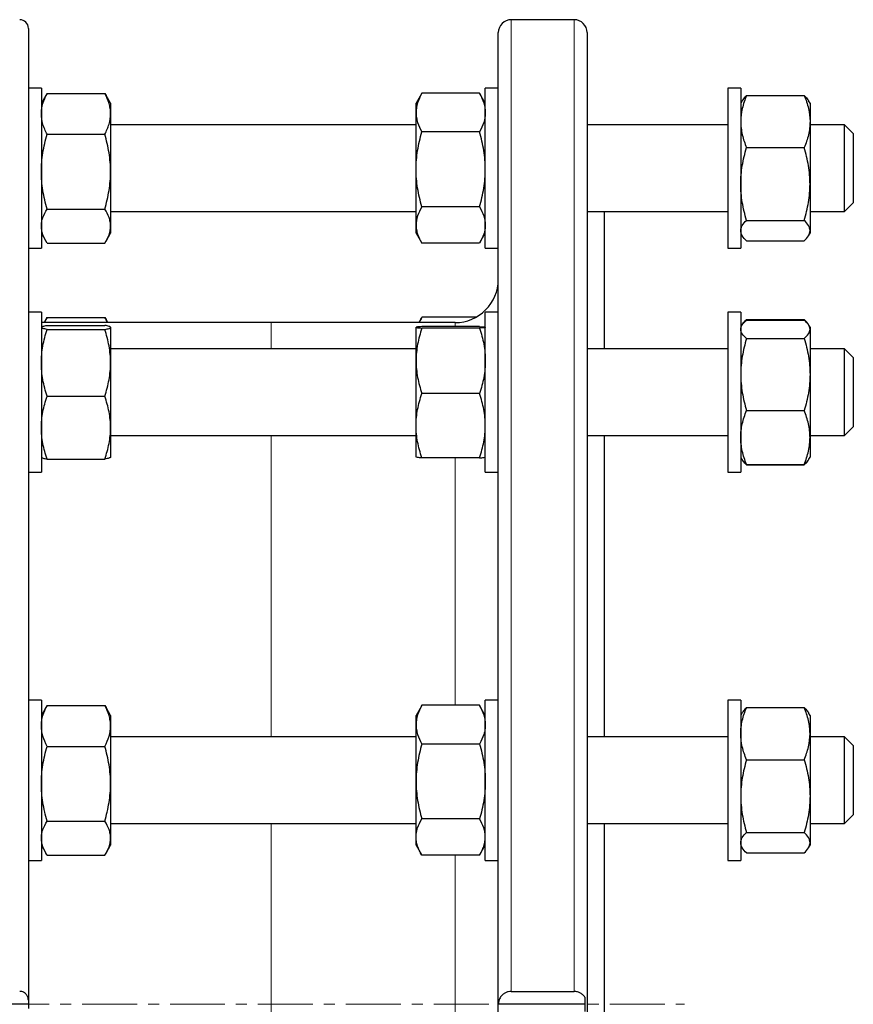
# Model space of a CAD drawing. Header units: millimetres. Extents: x 158 to 1100, y 38 to 944.
# Tile 9 of 9: x 907 to 1100, y 701 to 928. Entities that reach past the tile are written whole.
import ezdxf

# ---------------------------------------------------------------- set-up
doc = ezdxf.new("R2010")
doc.units = ezdxf.units.MM
doc.linetypes.add('CENTERX2', pattern=[20.32, 12.7, -2.54, 2.54, -2.54])
doc.layers.add('FORMAT', color=7, linetype='Continuous')

msp = doc.modelspace()

# ---------------------------------------------------------------- linework, layer by layer
at = {"color": 7, "linetype": 'Continuous', "lineweight": 25}
for p, q in [((909.2, 926.08), (909.2, 701.57)), ((1035.26, 928.08), (1020.76, 928.08)), ((1017.76, 700.58), (1017.76, 925.08)), ((1038.26, 925.08), (1038.26, 700.58)), ((912.2, 912.26), (909.2, 912.26)), ((912.2, 912.26), (912.2, 875.26)), ((913.25, 910.58), (912.2, 908.76)), ((913.54, 911.06), (913.25, 910.58)), ((913.54, 911.06), (926.86, 911.06)), ((926.86, 911.06), (927.14, 910.58)), ((928.2, 908.76), (927.15, 910.58)), ((1000, 910.91), (998.76, 908.76)), ((1000.01, 910.9), (1000.1, 911.08)), ((1013.42, 911.08), (1000.1, 911.08)), ((1013.52, 910.9), (1013.42, 911.08)), ((1014.76, 908.76), (1013.52, 910.91)), ((1017.76, 912.26), (1014.76, 912.26)), ((1014.76, 875.26), (1014.76, 912.26)), ((1073.76, 912.26), (1070.76, 912.26)), ((1070.76, 912.26), (1070.76, 875.26)), ((1073.76, 912.26), (1073.76, 875.26)), ((1075.1, 910.56), (1088.42, 910.56)), ((928.2, 908.76), (928.2, 906.33)), ((998.76, 906.61), (998.76, 908.76)), ((1074.11, 909.36), (1073.76, 908.76)), ((1089.76, 908.76), (1089.42, 909.36)), ((1089.76, 908.76), (1089.76, 904.54)), ((928.2, 906.33), (928.2, 892.95)), ((998.76, 893.49), (998.76, 906.61)), ((998.76, 903.76), (928.2, 903.76)), ((1070.76, 903.76), (1038.26, 903.76)), ((1089.76, 904.54), (1089.76, 890.11)), ((1097.76, 903.76), (1089.76, 903.76)), ((1099.76, 901.76), (1097.76, 903.76)), ((1097.76, 889.05), (1097.76, 903.76)), ((913.54, 901.6), (926.86, 901.6)), ((1013.42, 902.14), (1000.1, 902.14)), ((1099.76, 901.76), (1099.76, 889.99)), ((1075.1, 898.51), (1088.42, 898.51)), ((928.2, 892.95), (928.2, 880.38)), ((998.76, 880.64), (998.76, 893.49)), ((1089.76, 890.11), (1089.76, 879.34)), ((1099.76, 889.99), (1099.76, 885.76)), ((1097.76, 883.76), (1097.76, 889.05)), ((1097.76, 883.76), (1099.76, 885.76)), ((913.54, 884.3), (926.86, 884.3)), ((928.2, 883.76), (998.76, 883.76)), ((1013.42, 884.83), (1000.1, 884.83)), ((1038.26, 883.76), (1070.76, 883.76)), ((1042.26, 852), (1042.26, 883.76)), ((1089.76, 883.76), (1097.76, 883.76)), ((998.76, 878.76), (998.76, 880.64)), ((1075.1, 881.71), (1088.42, 881.71)), ((912.2, 878.76), (913.25, 876.94)), ((927.15, 876.94), (928.2, 878.76)), ((928.2, 880.38), (928.2, 878.76)), ((998.76, 878.76), (1000, 876.62)), ((1013.52, 876.62), (1014.76, 878.76)), ((1073.76, 878.76), (1074.11, 878.16)), ((1089.42, 878.16), (1089.76, 878.76)), ((1089.76, 879.34), (1089.76, 878.76)), ((913.54, 876.47), (926.86, 876.47)), ((1013.42, 876.44), (1000.1, 876.44)), ((1075.1, 876.96), (1088.42, 876.96)), ((909.2, 875.26), (912.2, 875.26)), ((1014.76, 875.26), (1017.76, 875.26)), ((1070.76, 875.26), (1073.76, 875.26)), ((912.2, 860.5), (909.2, 860.5)), ((912.2, 860.5), (912.2, 823.5)), ((1017.76, 860.5), (1014.76, 860.5)), ((1014.76, 823.5), (1014.76, 860.5)), ((1073.76, 860.5), (1070.76, 860.5)), ((1070.76, 860.5), (1070.76, 858.59)), ((1073.76, 860.5), (1073.76, 858.59)), ((965.26, 858.08), (912.2, 858.08)), ((913.25, 858.82), (912.82, 858.08)), ((913.54, 859.29), (913.25, 858.82)), ((913.54, 859.29), (926.86, 859.29)), ((926.86, 859.29), (927.15, 858.82)), ((927.58, 858.08), (927.15, 858.82)), ((1007.76, 858.08), (965.26, 858.08)), ((1000, 859.14), (999.38, 858.08)), ((1000.01, 859.14), (1000.1, 859.32)), ((1012.58, 859.32), (1000.1, 859.32)), ((1070.76, 858.59), (1070.76, 823.5)), ((1073.76, 858.59), (1073.76, 823.5)), ((1075.02, 858.58), (1075.1, 858.8)), ((1075.1, 858.8), (1088.42, 858.8)), ((1075.1, 858.65), (1088.42, 858.65)), ((1088.51, 858.58), (1088.42, 858.8)), ((912.21, 857.02), (912.2, 857)), ((913.54, 857.45), (926.86, 857.45)), ((913.54, 856.51), (926.86, 856.51)), ((928.2, 857), (928.19, 857.02)), ((928.2, 857), (928.2, 856.98)), ((928.2, 856.98), (928.2, 848.78)), ((998.76, 849.26), (998.76, 857)), ((1013.42, 857.16), (1000.1, 857.16)), ((1013.42, 856.84), (1000.1, 856.84)), ((1074.03, 857.47), (1073.76, 857)), ((1089.76, 857), (1089.49, 857.47)), ((1089.76, 857), (1089.76, 856.55)), ((1089.76, 856.55), (1089.76, 846.11)), ((1075.1, 854.44), (1088.42, 854.44)), ((998.76, 852), (928.2, 852)), ((1070.76, 852), (1038.26, 852)), ((1097.76, 852), (1089.76, 852)), ((1099.76, 850), (1097.76, 852)), ((1097.76, 833.51), (1097.76, 852)), ((928.2, 848.78), (928.2, 833.8)), ((998.76, 834.26), (998.76, 849.26)), ((1099.76, 850), (1099.76, 835.2)), ((1089.76, 846.11), (1089.76, 831.56)), ((913.54, 841.06), (926.86, 841.06)), ((1013.42, 841.68), (1000.1, 841.68)), ((1075.1, 837.78), (1088.42, 837.78)), ((1099.76, 835.2), (1099.76, 834)), ((928.2, 833.8), (928.2, 827)), ((998.76, 827), (998.76, 834.26)), ((1097.76, 832), (1099.76, 834)), ((1097.76, 832), (1097.76, 833.51)), ((928.2, 832), (998.76, 832)), ((1038.26, 832), (1070.76, 832)), ((1042.26, 762.34), (1042.26, 832)), ((1089.76, 832), (1097.76, 832)), ((1089.76, 831.56), (1089.76, 827)), ((912.2, 827), (912.21, 826.97)), ((913.54, 826.55), (926.86, 826.55)), ((928.19, 826.97), (928.2, 827)), ((1013.42, 826.84), (1000.1, 826.84)), ((1073.76, 827), (1074.03, 826.53)), ((1074.03, 826.53), (1074.11, 826.4)), ((1089.41, 826.4), (1089.49, 826.53)), ((1089.49, 826.53), (1089.76, 827)), ((1075.1, 825.34), (1088.42, 825.34)), ((1075.1, 825.2), (1088.42, 825.2)), ((909.2, 823.5), (912.2, 823.5)), ((1014.76, 823.5), (1017.76, 823.5)), ((1070.76, 823.5), (1073.76, 823.5)), ((912.2, 770.84), (909.2, 770.84)), ((912.2, 770.84), (912.2, 733.84)), ((913.25, 769.16), (912.2, 767.34)), ((913.54, 769.64), (913.25, 769.16)), ((913.54, 769.64), (926.86, 769.64)), ((926.86, 769.64), (927.14, 769.16)), ((928.2, 767.34), (927.15, 769.16)), ((1000, 769.48), (998.76, 767.34)), ((1000, 769.48), (1000.1, 769.66)), ((1013.42, 769.66), (1000.1, 769.66)), ((1013.52, 769.48), (1013.42, 769.66)), ((1014.76, 767.34), (1013.52, 769.48)), ((1017.76, 770.84), (1014.76, 770.84)), ((1014.76, 769.64), (1014.76, 770.84)), ((1014.76, 733.84), (1014.76, 769.64)), ((1073.76, 770.84), (1070.76, 770.84)), ((1070.76, 770.84), (1070.76, 762.61)), ((1073.76, 770.84), (1073.76, 762.61)), ((1075.1, 769.14), (1088.42, 769.14)), ((928.2, 767.34), (928.2, 764.91)), ((998.76, 765.19), (998.76, 767.34)), ((1074.11, 767.94), (1073.76, 767.34)), ((1089.76, 767.34), (1089.42, 767.94)), ((1089.76, 767.34), (1089.76, 763.12)), ((928.2, 764.91), (928.2, 751.53)), ((998.76, 752.06), (998.76, 765.19)), ((998.76, 762.34), (928.2, 762.34)), ((1070.76, 762.34), (1038.26, 762.34)), ((1070.76, 762.61), (1070.76, 733.84)), ((1073.76, 762.61), (1073.76, 733.84)), ((1089.76, 763.12), (1089.76, 748.69)), ((1097.76, 762.34), (1089.76, 762.34)), ((1099.76, 760.34), (1097.76, 762.34)), ((1097.76, 742.34), (1097.76, 762.34)), ((913.54, 760.17), (926.86, 760.17)), ((1013.42, 760.72), (1000.1, 760.72)), ((1099.76, 760.34), (1099.76, 744.34)), ((1075.1, 757.09), (1088.42, 757.09)), ((928.2, 751.53), (928.2, 738.96)), ((998.76, 739.21), (998.76, 752.06)), ((1089.76, 748.69), (1089.76, 737.92)), ((1097.76, 742.34), (1099.76, 744.34)), ((1099.76, 744.34), (1099.76, 744.34)), ((913.54, 742.88), (926.86, 742.88)), ((928.2, 742.34), (998.76, 742.34)), ((1013.42, 743.41), (1000.1, 743.41)), ((1038.26, 742.34), (1070.76, 742.34)), ((1042.26, 700.58), (1042.26, 742.34)), ((1089.76, 742.34), (1097.76, 742.34)), ((1075.1, 740.29), (1088.42, 740.29)), ((912.2, 737.34), (913.25, 735.52)), ((927.15, 735.52), (928.2, 737.34)), ((928.2, 738.96), (928.2, 737.34)), ((998.76, 737.34), (998.76, 739.21)), ((998.76, 737.34), (1000, 735.2)), ((1013.52, 735.2), (1014.76, 737.34)), ((1073.76, 737.34), (1074.11, 736.74)), ((1089.42, 736.74), (1089.76, 737.34)), ((1089.76, 737.92), (1089.76, 737.34)), ((913.54, 735.05), (926.86, 735.05)), ((1013.42, 735.02), (1000.1, 735.02)), ((1075.1, 735.54), (1088.42, 735.54)), ((909.2, 733.84), (912.2, 733.84)), ((1014.76, 733.84), (1017.76, 733.84)), ((1070.76, 733.84), (1073.76, 733.84)), ((1020.76, 703.56), (1035.26, 703.56)), ((909.2, 701.57), (909.2, 700.58)), ((1037.76, 702.23), (1037.76, 698.92)), ((909.2, 700.58), (895.2, 700.58)), ((909.2, 700.58), (909.2, 699.58)), ((1017.76, 476.08), (1017.76, 700.58)), ((1037.76, 700.58), (1017.76, 700.58)), ((1038.26, 700.58), (1038.26, 476.08)), ((1042.26, 658.81), (1042.26, 700.58))]:
    msp.add_line(p, q, dxfattribs=at)
at = {"color": 8, "linetype": 'Continuous', "lineweight": 18}
for p, q in [((1020.76, 928.08), (1020.76, 703.56)), ((1035.26, 703.56), (1035.26, 928.08)), ((965.26, 858.08), (965.26, 852)), ((1007.76, 857.16), (1007.76, 858.08)), ((965.26, 832), (965.26, 762.34)), ((1007.76, 769.66), (1007.76, 826.84)), ((965.26, 742.34), (965.26, 658.81)), ((1007.76, 663.97), (1007.76, 735.02))]:
    msp.add_line(p, q, dxfattribs=at)
at = {"color": 7, "linetype": 'Continuous', "lineweight": 25}
for centre, radius, start, end in [((907.2, 926.08), 2, 360, 90), ((1020.76, 925.08), 3, 90, 180), ((1035.26, 925.08), 3, 0, 90), ((1007.76, 868.08), 10, 270, 0)]:
    msp.add_arc(centre, radius, start, end, dxfattribs=at)
for points, knots in [([(912.2, 906.33), (912.2, 906.73), (912.23, 907.13), (912.35, 907.93), (912.45, 908.33), (912.8, 909.52), (913.14, 910.29), (913.54, 911.06)], [0, 0, 0, 0, 0.25, 0.25, 0.5, 0.5, 1, 1, 1, 1]), ([(928.2, 906.33), (928.2, 906.73), (928.17, 907.13), (928.04, 907.93), (927.95, 908.33), (927.6, 909.52), (927.26, 910.29), (926.86, 911.06)], [0, 0, 0, 0, 0.25, 0.25, 0.5, 0.5, 1, 1, 1, 1]), ([(1000.1, 911.08), (999.69, 910.35), (999.36, 909.61), (998.89, 908.12), (998.76, 907.37), (998.76, 906.61)], [0, 0, 0, 0, 0.5, 0.5, 1, 1, 1, 1]), ([(1013.42, 911.08), (1013.83, 910.35), (1014.17, 909.61), (1014.63, 908.12), (1014.76, 907.37), (1014.76, 906.61)], [0, 0, 0, 0, 0.5, 0.5, 1, 1, 1, 1]), ([(1075.1, 910.56), (1074.9, 910.07), (1074.71, 909.58), (1074.38, 908.58), (1074.24, 908.08), (1073.89, 906.57), (1073.76, 905.55), (1073.76, 904.54)], [0, 0, 0, 0, 0.25, 0.25, 0.5, 0.5, 1, 1, 1, 1]), ([(1075.1, 910.56), (1074.97, 910.43), (1074.71, 910.18), (1074.39, 909.79), (1074.19, 909.52), (1074.12, 909.37), (1074.11, 909.36)], [0, 0, 0, 0, 0.322847, 0.645786, 0.968557, 1, 1, 1, 1]), ([(1088.42, 910.56), (1088.63, 910.07), (1088.81, 909.58), (1089.14, 908.58), (1089.29, 908.08), (1089.64, 906.57), (1089.76, 905.55), (1089.76, 904.54)], [0, 0, 0, 0, 0.25, 0.25, 0.5, 0.5, 1, 1, 1, 1]), ([(1088.42, 910.56), (1088.55, 910.43), (1088.81, 910.18), (1089.13, 909.79), (1089.34, 909.52), (1089.41, 909.37), (1089.41, 909.36)], [0, 0, 0, 0, 0.322847, 0.645786, 0.968557, 1, 1, 1, 1]), ([(913.54, 901.6), (913.34, 901.98), (913.15, 902.37), (912.82, 903.15), (912.68, 903.55), (912.33, 904.73), (912.2, 905.53), (912.2, 906.33)], [0, 0, 0, 0, 0.25, 0.25, 0.5, 0.5, 1, 1, 1, 1]), ([(926.86, 901.6), (927.06, 901.98), (927.25, 902.37), (927.58, 903.15), (927.72, 903.55), (928.07, 904.73), (928.2, 905.53), (928.2, 906.33)], [0, 0, 0, 0, 0.25, 0.25, 0.5, 0.5, 1, 1, 1, 1]), ([(998.76, 906.61), (998.76, 906.23), (998.79, 905.85), (998.92, 905.1), (999.01, 904.72), (999.36, 903.61), (999.69, 902.87), (1000.1, 902.14)], [0, 0, 0, 0, 0.25, 0.25, 0.5, 0.5, 1, 1, 1, 1]), ([(1014.76, 906.61), (1014.76, 906.23), (1014.73, 905.85), (1014.61, 905.1), (1014.52, 904.72), (1014.17, 903.61), (1013.83, 902.87), (1013.42, 902.14)], [0, 0, 0, 0, 0.25, 0.25, 0.5, 0.5, 1, 1, 1, 1]), ([(1073.76, 904.54), (1073.76, 904.03), (1073.79, 903.52), (1073.92, 902.49), (1074.01, 901.98), (1074.36, 900.47), (1074.7, 899.49), (1075.1, 898.51)], [0, 0, 0, 0, 0.25, 0.25, 0.5, 0.5, 1, 1, 1, 1]), ([(1089.76, 904.54), (1089.76, 904.03), (1089.73, 903.52), (1089.61, 902.49), (1089.52, 901.98), (1089.16, 900.47), (1088.83, 899.49), (1088.42, 898.51)], [0, 0, 0, 0, 0.25, 0.25, 0.5, 0.5, 1, 1, 1, 1]), ([(912.2, 892.95), (912.2, 893.68), (912.23, 894.42), (912.35, 895.88), (912.44, 896.6), (912.79, 898.76), (913.13, 900.19), (913.54, 901.6)], [0, 0, 0, 0, 0.25, 0.25, 0.5, 0.5, 1, 1, 1, 1]), ([(928.2, 892.95), (928.2, 893.68), (928.17, 894.42), (928.05, 895.88), (927.95, 896.6), (927.6, 898.76), (927.27, 900.19), (926.86, 901.6)], [0, 0, 0, 0, 0.25, 0.25, 0.5, 0.5, 1, 1, 1, 1]), ([(998.76, 893.49), (998.76, 894.22), (998.79, 894.95), (998.92, 896.43), (999.01, 897.16), (999.36, 899.33), (999.7, 900.74), (1000.1, 902.14)], [0, 0, 0, 0, 0.25, 0.25, 0.5, 0.5, 1, 1, 1, 1]), ([(1014.76, 893.49), (1014.76, 894.22), (1014.73, 894.95), (1014.61, 896.43), (1014.52, 897.16), (1014.16, 899.33), (1013.83, 900.74), (1013.42, 902.14)], [0, 0, 0, 0, 0.25, 0.25, 0.5, 0.5, 1, 1, 1, 1]), ([(1073.76, 890.11), (1073.76, 890.82), (1073.79, 891.54), (1073.92, 892.96), (1074.01, 893.66), (1074.36, 895.76), (1074.69, 897.14), (1075.1, 898.51)], [0, 0, 0, 0, 0.25, 0.25, 0.5, 0.5, 1, 1, 1, 1]), ([(1089.76, 890.11), (1089.76, 890.82), (1089.73, 891.54), (1089.61, 892.96), (1089.52, 893.66), (1089.17, 895.76), (1088.83, 897.14), (1088.42, 898.51)], [0, 0, 0, 0, 0.25, 0.25, 0.5, 0.5, 1, 1, 1, 1]), ([(913.54, 884.3), (913.13, 885.72), (912.79, 887.14), (912.33, 890.02), (912.2, 891.48), (912.2, 892.95)], [0, 0, 0, 0, 0.5, 0.5, 1, 1, 1, 1]), ([(926.86, 884.3), (927.27, 885.72), (927.61, 887.14), (928.07, 890.02), (928.2, 891.48), (928.2, 892.95)], [0, 0, 0, 0, 0.5, 0.5, 1, 1, 1, 1]), ([(1000.1, 884.83), (999.9, 885.53), (999.71, 886.24), (999.38, 887.68), (999.24, 888.4), (998.89, 890.57), (998.76, 892.02), (998.76, 893.49)], [0, 0, 0, 0, 0.25, 0.25, 0.5, 0.5, 1, 1, 1, 1]), ([(1013.42, 884.83), (1013.63, 885.53), (1013.81, 886.24), (1014.14, 887.68), (1014.29, 888.4), (1014.64, 890.57), (1014.76, 892.02), (1014.76, 893.49)], [0, 0, 0, 0, 0.25, 0.25, 0.5, 0.5, 1, 1, 1, 1]), ([(1075.1, 881.71), (1074.69, 883.09), (1074.36, 884.47), (1073.89, 887.27), (1073.76, 888.68), (1073.76, 890.11)], [0, 0, 0, 0, 0.5, 0.5, 1, 1, 1, 1]), ([(1088.42, 881.71), (1088.83, 883.09), (1089.17, 884.47), (1089.63, 887.27), (1089.76, 888.68), (1089.76, 890.11)], [0, 0, 0, 0, 0.5, 0.5, 1, 1, 1, 1]), ([(912.2, 880.38), (912.2, 880.72), (912.23, 881.05), (912.35, 881.71), (912.44, 882.04), (912.79, 883.02), (913.13, 883.66), (913.54, 884.3)], [0, 0, 0, 0, 0.25, 0.25, 0.5, 0.5, 1, 1, 1, 1]), ([(928.2, 880.38), (928.2, 880.72), (928.17, 881.05), (928.05, 881.71), (927.95, 882.04), (927.6, 883.02), (927.27, 883.66), (926.86, 884.3)], [0, 0, 0, 0, 0.25, 0.25, 0.5, 0.5, 1, 1, 1, 1]), ([(1000.1, 884.83), (999.69, 884.14), (999.36, 883.45), (998.89, 882.05), (998.76, 881.35), (998.76, 880.64)], [0, 0, 0, 0, 0.5, 0.5, 1, 1, 1, 1]), ([(1013.42, 884.83), (1013.83, 884.14), (1014.17, 883.45), (1014.63, 882.05), (1014.76, 881.35), (1014.76, 880.64)], [0, 0, 0, 0, 0.5, 0.5, 1, 1, 1, 1]), ([(998.76, 880.64), (998.76, 880.28), (998.79, 879.92), (998.92, 879.22), (999.01, 878.86), (999.36, 877.82), (999.69, 877.13), (1000.1, 876.44)], [0, 0, 0, 0, 0.25, 0.25, 0.5, 0.5, 1, 1, 1, 1]), ([(1014.76, 880.64), (1014.76, 880.28), (1014.73, 879.92), (1014.61, 879.22), (1014.52, 878.86), (1014.17, 877.82), (1013.83, 877.13), (1013.42, 876.44)], [0, 0, 0, 0, 0.25, 0.25, 0.5, 0.5, 1, 1, 1, 1]), ([(1073.76, 879.34), (1073.76, 879.54), (1073.79, 879.74), (1073.92, 880.14), (1074.01, 880.34), (1074.36, 880.93), (1074.69, 881.32), (1075.1, 881.71)], [0, 0, 0, 0, 0.25, 0.25, 0.5, 0.5, 1, 1, 1, 1]), ([(1089.76, 879.34), (1089.76, 879.54), (1089.73, 879.74), (1089.61, 880.14), (1089.52, 880.34), (1089.17, 880.93), (1088.83, 881.32), (1088.42, 881.71)], [0, 0, 0, 0, 0.25, 0.25, 0.5, 0.5, 1, 1, 1, 1]), ([(913.54, 876.47), (913.13, 877.11), (912.79, 877.75), (912.33, 879.06), (912.2, 879.72), (912.2, 880.38)], [0, 0, 0, 0, 0.5, 0.5, 1, 1, 1, 1]), ([(926.86, 876.47), (927.27, 877.11), (927.61, 877.75), (928.07, 879.06), (928.2, 879.72), (928.2, 880.38)], [0, 0, 0, 0, 0.5, 0.5, 1, 1, 1, 1]), ([(1075.1, 876.96), (1074.69, 877.35), (1074.36, 877.74), (1073.89, 878.53), (1073.76, 878.93), (1073.76, 879.34)], [0, 0, 0, 0, 0.5, 0.5, 1, 1, 1, 1]), ([(1088.42, 876.96), (1088.83, 877.35), (1089.17, 877.74), (1089.63, 878.53), (1089.76, 878.93), (1089.76, 879.34)], [0, 0, 0, 0, 0.5, 0.5, 1, 1, 1, 1]), ([(912.97, 858.08), (912.98, 858.12), (913.14, 858.53), (913.35, 858.93), (913.54, 859.29)], [0, 0, 0, 0, 0.102913, 1, 1, 1, 1]), ([(927.43, 858.08), (927.41, 858.12), (927.26, 858.53), (927.05, 858.93), (926.86, 859.29)], [0, 0, 0, 0, 0.102913, 1, 1, 1, 1]), ([(999.49, 858.08), (999.56, 858.22), (999.73, 858.64), (999.95, 859.05), (1000.1, 859.32)], [0, 0, 0, 0, 0.347709, 1, 1, 1, 1]), ([(1073.76, 856.55), (1073.76, 856.73), (1073.79, 856.91), (1073.92, 857.26), (1074.01, 857.44), (1074.36, 857.96), (1074.69, 858.31), (1075.1, 858.65)], [0, 0, 0, 0, 0.25, 0.25, 0.5, 0.5, 1, 1, 1, 1]), ([(1074.11, 857.6), (1074.18, 857.71), (1074.34, 857.97), (1074.67, 858.37), (1074.96, 858.66), (1075.1, 858.8)], [0, 0, 0, 0, 0.281115, 0.640541, 1, 1, 1, 1]), ([(1089.41, 857.6), (1089.34, 857.71), (1089.19, 857.97), (1088.85, 858.37), (1088.57, 858.66), (1088.42, 858.8)], [0, 0, 0, 0, 0.281115, 0.640541, 1, 1, 1, 1]), ([(1089.76, 856.55), (1089.76, 856.73), (1089.73, 856.91), (1089.61, 857.26), (1089.52, 857.44), (1089.17, 857.96), (1088.83, 858.31), (1088.42, 858.65)], [0, 0, 0, 0, 0.25, 0.25, 0.5, 0.5, 1, 1, 1, 1]), ([(913.54, 856.51), (913.13, 856.58), (912.79, 856.66), (912.33, 856.82), (912.2, 856.9), (912.2, 856.98)], [0, 0, 0, 0, 0.5, 0.5, 1, 1, 1, 1]), ([(912.2, 848.78), (912.2, 849.44), (912.23, 850.09), (912.35, 851.41), (912.45, 852.06), (912.8, 853.99), (913.14, 855.26), (913.54, 856.51)], [0, 0, 0, 0, 0.25, 0.25, 0.5, 0.5, 1, 1, 1, 1]), ([(912.22, 857.02), (912.23, 857.04), (912.27, 857.09), (912.4, 857.16), (912.63, 857.24), (912.99, 857.34), (913.36, 857.41), (913.54, 857.45)], [0, 0, 0, 0, 0.144324, 0.313679, 0.482946, 0.741448, 1, 1, 1, 1]), ([(928.2, 856.98), (928.2, 857.02), (928.17, 857.06), (928.05, 857.14), (927.95, 857.17), (927.6, 857.29), (927.27, 857.37), (926.86, 857.45)], [0, 0, 0, 0, 0.25, 0.25, 0.5, 0.5, 1, 1, 1, 1]), ([(926.86, 856.51), (927.27, 856.58), (927.61, 856.66), (928.07, 856.82), (928.2, 856.9), (928.2, 856.98)], [0, 0, 0, 0, 0.5, 0.5, 1, 1, 1, 1]), ([(928.2, 848.78), (928.2, 849.44), (928.17, 850.09), (928.04, 851.41), (927.95, 852.06), (927.6, 853.99), (927.26, 855.26), (926.86, 856.51)], [0, 0, 0, 0, 0.25, 0.25, 0.5, 0.5, 1, 1, 1, 1]), ([(1000.1, 857.16), (999.69, 857.13), (999.36, 857.1), (998.89, 857.05), (998.76, 857.02), (998.76, 857)], [0, 0, 0, 0, 0.5, 0.5, 1, 1, 1, 1]), ([(998.76, 857), (998.76, 856.98), (998.79, 856.97), (998.92, 856.94), (999.01, 856.93), (999.36, 856.89), (999.69, 856.86), (1000.1, 856.84)], [0, 0, 0, 0, 0.25, 0.25, 0.5, 0.5, 1, 1, 1, 1]), ([(1000.1, 856.84), (999.69, 855.6), (999.36, 854.35), (998.89, 851.82), (998.76, 850.55), (998.76, 849.26)], [0, 0, 0, 0, 0.5, 0.5, 1, 1, 1, 1]), ([(1013.42, 857.16), (1013.83, 857.13), (1014.17, 857.1), (1014.63, 857.05), (1014.76, 857.02), (1014.76, 857)], [0, 0, 0, 0, 0.5, 0.5, 1, 1, 1, 1]), ([(1014.76, 857), (1014.76, 856.98), (1014.73, 856.97), (1014.61, 856.94), (1014.52, 856.93), (1014.17, 856.89), (1013.83, 856.86), (1013.42, 856.84)], [0, 0, 0, 0, 0.25, 0.25, 0.5, 0.5, 1, 1, 1, 1]), ([(1013.42, 856.84), (1013.83, 855.6), (1014.17, 854.35), (1014.63, 851.82), (1014.76, 850.55), (1014.76, 849.26)], [0, 0, 0, 0, 0.5, 0.5, 1, 1, 1, 1]), ([(1075.1, 854.44), (1074.69, 854.78), (1074.36, 855.13), (1073.89, 855.83), (1073.76, 856.19), (1073.76, 856.55)], [0, 0, 0, 0, 0.5, 0.5, 1, 1, 1, 1]), ([(1088.42, 854.44), (1088.83, 854.78), (1089.17, 855.13), (1089.63, 855.83), (1089.76, 856.19), (1089.76, 856.55)], [0, 0, 0, 0, 0.5, 0.5, 1, 1, 1, 1]), ([(1075.1, 854.44), (1074.9, 853.76), (1074.71, 853.08), (1074.38, 851.7), (1074.24, 851), (1073.89, 848.92), (1073.76, 847.52), (1073.76, 846.11)], [0, 0, 0, 0, 0.25, 0.25, 0.5, 0.5, 1, 1, 1, 1]), ([(1088.42, 854.44), (1088.63, 853.76), (1088.81, 853.08), (1089.14, 851.7), (1089.29, 851), (1089.64, 848.92), (1089.76, 847.52), (1089.76, 846.11)], [0, 0, 0, 0, 0.25, 0.25, 0.5, 0.5, 1, 1, 1, 1]), ([(913.54, 841.06), (913.34, 841.69), (913.15, 842.32), (912.82, 843.6), (912.68, 844.25), (912.33, 846.18), (912.2, 847.48), (912.2, 848.78)], [0, 0, 0, 0, 0.25, 0.25, 0.5, 0.5, 1, 1, 1, 1]), ([(926.86, 841.06), (927.06, 841.69), (927.25, 842.32), (927.58, 843.6), (927.72, 844.25), (928.07, 846.18), (928.2, 847.48), (928.2, 848.78)], [0, 0, 0, 0, 0.25, 0.25, 0.5, 0.5, 1, 1, 1, 1]), ([(998.76, 849.26), (998.76, 848.61), (998.79, 847.97), (998.92, 846.69), (999.01, 846.06), (999.36, 844.16), (999.69, 842.92), (1000.1, 841.68)], [0, 0, 0, 0, 0.25, 0.25, 0.5, 0.5, 1, 1, 1, 1]), ([(1014.76, 849.26), (1014.76, 848.61), (1014.73, 847.97), (1014.61, 846.69), (1014.52, 846.06), (1014.17, 844.16), (1013.83, 842.92), (1013.42, 841.68)], [0, 0, 0, 0, 0.25, 0.25, 0.5, 0.5, 1, 1, 1, 1]), ([(1073.76, 846.11), (1073.76, 845.41), (1073.79, 844.7), (1073.92, 843.28), (1074.01, 842.58), (1074.36, 840.49), (1074.7, 839.13), (1075.1, 837.78)], [0, 0, 0, 0, 0.25, 0.25, 0.5, 0.5, 1, 1, 1, 1]), ([(1089.76, 846.11), (1089.76, 845.41), (1089.73, 844.7), (1089.61, 843.28), (1089.52, 842.58), (1089.16, 840.49), (1088.83, 839.13), (1088.42, 837.78)], [0, 0, 0, 0, 0.25, 0.25, 0.5, 0.5, 1, 1, 1, 1]), ([(912.2, 833.8), (912.2, 834.42), (912.23, 835.04), (912.35, 836.26), (912.44, 836.87), (912.79, 838.68), (913.13, 839.88), (913.54, 841.06)], [0, 0, 0, 0, 0.25, 0.25, 0.5, 0.5, 1, 1, 1, 1]), ([(928.2, 833.8), (928.2, 834.42), (928.17, 835.04), (928.05, 836.26), (927.95, 836.87), (927.6, 838.68), (927.27, 839.88), (926.86, 841.06)], [0, 0, 0, 0, 0.25, 0.25, 0.5, 0.5, 1, 1, 1, 1]), ([(998.76, 834.26), (998.76, 834.89), (998.79, 835.52), (998.92, 836.78), (999.01, 837.41), (999.36, 839.26), (999.7, 840.48), (1000.1, 841.68)], [0, 0, 0, 0, 0.25, 0.25, 0.5, 0.5, 1, 1, 1, 1]), ([(1014.76, 834.26), (1014.76, 834.89), (1014.73, 835.52), (1014.61, 836.78), (1014.52, 837.41), (1014.16, 839.26), (1013.83, 840.48), (1013.42, 841.68)], [0, 0, 0, 0, 0.25, 0.25, 0.5, 0.5, 1, 1, 1, 1]), ([(1073.76, 831.56), (1073.76, 832.09), (1073.79, 832.62), (1073.92, 833.67), (1074.01, 834.19), (1074.36, 835.74), (1074.69, 836.77), (1075.1, 837.78)], [0, 0, 0, 0, 0.25, 0.25, 0.5, 0.5, 1, 1, 1, 1]), ([(1089.76, 831.56), (1089.76, 832.09), (1089.73, 832.62), (1089.61, 833.67), (1089.52, 834.19), (1089.17, 835.74), (1088.83, 836.77), (1088.42, 837.78)], [0, 0, 0, 0, 0.25, 0.25, 0.5, 0.5, 1, 1, 1, 1]), ([(913.54, 826.55), (913.13, 827.74), (912.79, 828.93), (912.33, 831.35), (912.2, 832.57), (912.2, 833.8)], [0, 0, 0, 0, 0.5, 0.5, 1, 1, 1, 1]), ([(926.86, 826.55), (927.27, 827.74), (927.61, 828.93), (928.07, 831.35), (928.2, 832.57), (928.2, 833.8)], [0, 0, 0, 0, 0.5, 0.5, 1, 1, 1, 1]), ([(1000.1, 826.84), (999.9, 827.44), (999.71, 828.05), (999.38, 829.29), (999.24, 829.9), (998.89, 831.76), (998.76, 833.01), (998.76, 834.26)], [0, 0, 0, 0, 0.25, 0.25, 0.5, 0.5, 1, 1, 1, 1]), ([(1013.42, 826.84), (1013.63, 827.44), (1013.81, 828.05), (1014.14, 829.29), (1014.29, 829.9), (1014.64, 831.76), (1014.76, 833.01), (1014.76, 834.26)], [0, 0, 0, 0, 0.25, 0.25, 0.5, 0.5, 1, 1, 1, 1]), ([(1075.1, 825.34), (1074.69, 826.36), (1074.36, 827.38), (1073.89, 829.46), (1073.76, 830.5), (1073.76, 831.56)], [0, 0, 0, 0, 0.5, 0.5, 1, 1, 1, 1]), ([(1088.42, 825.34), (1088.83, 826.36), (1089.17, 827.38), (1089.63, 829.46), (1089.76, 830.5), (1089.76, 831.56)], [0, 0, 0, 0, 0.5, 0.5, 1, 1, 1, 1]), ([(912.22, 826.98), (912.23, 826.96), (912.27, 826.91), (912.4, 826.84), (912.63, 826.76), (912.99, 826.66), (913.36, 826.59), (913.54, 826.55)], [0, 0, 0, 0, 0.144324, 0.313679, 0.482946, 0.741448, 1, 1, 1, 1]), ([(928.18, 826.98), (928.17, 826.96), (928.13, 826.91), (928, 826.84), (927.77, 826.76), (927.41, 826.66), (927.04, 826.59), (926.86, 826.55)], [0, 0, 0, 0, 0.144324, 0.313679, 0.482946, 0.741448, 1, 1, 1, 1]), ([(1000.1, 826.84), (999.69, 826.87), (999.36, 826.89), (998.89, 826.95), (998.76, 826.97), (998.76, 827)], [0, 0, 0, 0, 0.5, 0.5, 1, 1, 1, 1]), ([(1013.42, 826.84), (1013.83, 826.87), (1014.17, 826.89), (1014.63, 826.95), (1014.76, 826.97), (1014.76, 827)], [0, 0, 0, 0, 0.5, 0.5, 1, 1, 1, 1]), ([(1074.04, 826.53), (1074.08, 826.46), (1074.22, 826.22), (1074.56, 825.83), (1074.92, 825.5), (1075.1, 825.34)], [0, 0, 0, 0, 0.177577, 0.588749, 1, 1, 1, 1]), ([(1075.1, 825.2), (1075, 825.3), (1074.8, 825.5), (1074.49, 825.84), (1074.25, 826.14), (1074.15, 826.34), (1074.12, 826.4)], [0, 0, 0, 0, 0.251404, 0.502998, 0.863993, 1, 1, 1, 1]), ([(1089.49, 826.53), (1089.44, 826.46), (1089.31, 826.22), (1088.97, 825.83), (1088.6, 825.5), (1088.42, 825.34)], [0, 0, 0, 0, 0.177577, 0.588749, 1, 1, 1, 1]), ([(1088.42, 825.2), (1088.52, 825.3), (1088.73, 825.5), (1089.03, 825.84), (1089.27, 826.14), (1089.38, 826.34), (1089.41, 826.4)], [0, 0, 0, 0, 0.251404, 0.502998, 0.863993, 1, 1, 1, 1]), ([(912.2, 764.91), (912.2, 765.31), (912.23, 765.71), (912.35, 766.51), (912.44, 766.9), (912.79, 768.09), (913.13, 768.86), (913.54, 769.64)], [0, 0, 0, 0, 0.25, 0.25, 0.5, 0.5, 1, 1, 1, 1]), ([(928.2, 764.91), (928.2, 765.31), (928.17, 765.71), (928.05, 766.51), (927.95, 766.9), (927.6, 768.09), (927.27, 768.86), (926.86, 769.64)], [0, 0, 0, 0, 0.25, 0.25, 0.5, 0.5, 1, 1, 1, 1]), ([(1000.1, 769.66), (999.69, 768.93), (999.36, 768.19), (998.89, 766.7), (998.76, 765.95), (998.76, 765.19)], [0, 0, 0, 0, 0.5, 0.5, 1, 1, 1, 1]), ([(1013.42, 769.66), (1013.83, 768.93), (1014.17, 768.19), (1014.63, 766.7), (1014.76, 765.95), (1014.76, 765.19)], [0, 0, 0, 0, 0.5, 0.5, 1, 1, 1, 1]), ([(1073.76, 763.12), (1073.76, 763.63), (1073.79, 764.14), (1073.92, 765.16), (1074.01, 765.66), (1074.36, 767.17), (1074.69, 768.16), (1075.1, 769.14)], [0, 0, 0, 0, 0.25, 0.25, 0.5, 0.5, 1, 1, 1, 1]), ([(1075.1, 769.14), (1074.97, 769.01), (1074.71, 768.76), (1074.39, 768.37), (1074.19, 768.1), (1074.12, 767.95), (1074.11, 767.94)], [0, 0, 0, 0, 0.3228475, 0.6457864, 0.968557, 1, 1, 1, 1]), ([(1089.76, 763.12), (1089.76, 763.63), (1089.73, 764.14), (1089.61, 765.16), (1089.52, 765.66), (1089.17, 767.17), (1088.83, 768.16), (1088.42, 769.14)], [0, 0, 0, 0, 0.25, 0.25, 0.5, 0.5, 1, 1, 1, 1]), ([(1088.42, 769.14), (1088.55, 769.01), (1088.81, 768.76), (1089.13, 768.37), (1089.34, 768.1), (1089.41, 767.95), (1089.41, 767.94)], [0, 0, 0, 0, 0.322847, 0.645786, 0.968557, 1, 1, 1, 1]), ([(913.54, 760.17), (913.13, 760.95), (912.79, 761.73), (912.33, 763.3), (912.2, 764.1), (912.2, 764.91)], [0, 0, 0, 0, 0.5, 0.5, 1, 1, 1, 1]), ([(926.86, 760.17), (927.27, 760.95), (927.61, 761.73), (928.07, 763.3), (928.2, 764.1), (928.2, 764.91)], [0, 0, 0, 0, 0.5, 0.5, 1, 1, 1, 1]), ([(998.76, 765.19), (998.76, 764.81), (998.79, 764.43), (998.92, 763.68), (999.01, 763.3), (999.36, 762.19), (999.69, 761.45), (1000.1, 760.72)], [0, 0, 0, 0, 0.25, 0.25, 0.5, 0.5, 1, 1, 1, 1]), ([(1014.76, 765.19), (1014.76, 764.81), (1014.73, 764.43), (1014.61, 763.68), (1014.52, 763.3), (1014.17, 762.19), (1013.83, 761.45), (1013.42, 760.72)], [0, 0, 0, 0, 0.25, 0.25, 0.5, 0.5, 1, 1, 1, 1]), ([(1075.1, 757.09), (1074.69, 758.08), (1074.36, 759.07), (1073.89, 761.08), (1073.76, 762.09), (1073.76, 763.12)], [0, 0, 0, 0, 0.5, 0.5, 1, 1, 1, 1]), ([(1088.42, 757.09), (1088.83, 758.08), (1089.17, 759.07), (1089.63, 761.08), (1089.76, 762.09), (1089.76, 763.12)], [0, 0, 0, 0, 0.5, 0.5, 1, 1, 1, 1]), ([(912.2, 751.53), (912.2, 752.26), (912.23, 752.99), (912.35, 754.46), (912.45, 755.19), (912.8, 757.36), (913.14, 758.78), (913.54, 760.17)], [0, 0, 0, 0, 0.25, 0.25, 0.5, 0.5, 1, 1, 1, 1]), ([(928.2, 751.53), (928.2, 752.26), (928.17, 752.99), (928.04, 754.46), (927.95, 755.19), (927.6, 757.36), (927.26, 758.78), (926.86, 760.17)], [0, 0, 0, 0, 0.25, 0.25, 0.5, 0.5, 1, 1, 1, 1]), ([(1000.1, 760.72), (999.69, 759.31), (999.36, 757.88), (998.89, 755), (998.76, 753.54), (998.76, 752.06)], [0, 0, 0, 0, 0.5, 0.5, 1, 1, 1, 1]), ([(1013.42, 760.72), (1013.83, 759.31), (1014.17, 757.88), (1014.63, 755), (1014.76, 753.54), (1014.76, 752.06)], [0, 0, 0, 0, 0.5, 0.5, 1, 1, 1, 1]), ([(1075.1, 757.09), (1074.9, 756.41), (1074.71, 755.72), (1074.38, 754.32), (1074.24, 753.62), (1073.89, 751.52), (1073.76, 750.11), (1073.76, 748.69)], [0, 0, 0, 0, 0.25, 0.25, 0.5, 0.5, 1, 1, 1, 1]), ([(1088.42, 757.09), (1088.63, 756.41), (1088.81, 755.72), (1089.14, 754.32), (1089.29, 753.62), (1089.64, 751.52), (1089.76, 750.11), (1089.76, 748.69)], [0, 0, 0, 0, 0.25, 0.25, 0.5, 0.5, 1, 1, 1, 1]), ([(913.54, 742.88), (913.34, 743.58), (913.15, 744.29), (912.82, 745.73), (912.68, 746.45), (912.33, 748.61), (912.2, 750.07), (912.2, 751.53)], [0, 0, 0, 0, 0.25, 0.25, 0.5, 0.5, 1, 1, 1, 1]), ([(926.86, 742.88), (927.06, 743.58), (927.25, 744.29), (927.58, 745.73), (927.72, 746.45), (928.07, 748.61), (928.2, 750.07), (928.2, 751.53)], [0, 0, 0, 0, 0.25, 0.25, 0.5, 0.5, 1, 1, 1, 1]), ([(998.76, 752.06), (998.76, 751.33), (998.79, 750.59), (998.92, 749.13), (999.01, 748.41), (999.36, 746.24), (999.69, 744.82), (1000.1, 743.41)], [0, 0, 0, 0, 0.25, 0.25, 0.5, 0.5, 1, 1, 1, 1]), ([(1014.76, 752.06), (1014.76, 751.33), (1014.73, 750.59), (1014.61, 749.13), (1014.52, 748.41), (1014.17, 746.24), (1013.83, 744.82), (1013.42, 743.41)], [0, 0, 0, 0, 0.25, 0.25, 0.5, 0.5, 1, 1, 1, 1]), ([(1073.76, 748.69), (1073.76, 747.98), (1073.79, 747.27), (1073.92, 745.84), (1074.01, 745.13), (1074.36, 743.02), (1074.7, 741.65), (1075.1, 740.29)], [0, 0, 0, 0, 0.25, 0.25, 0.5, 0.5, 1, 1, 1, 1]), ([(1089.76, 748.69), (1089.76, 747.98), (1089.73, 747.27), (1089.61, 745.84), (1089.52, 745.13), (1089.16, 743.02), (1088.83, 741.65), (1088.42, 740.29)], [0, 0, 0, 0, 0.25, 0.25, 0.5, 0.5, 1, 1, 1, 1]), ([(912.2, 738.96), (912.2, 739.3), (912.23, 739.63), (912.35, 740.29), (912.44, 740.62), (912.79, 741.6), (913.13, 742.24), (913.54, 742.88)], [0, 0, 0, 0, 0.25, 0.25, 0.5, 0.5, 1, 1, 1, 1]), ([(928.2, 738.96), (928.2, 739.3), (928.17, 739.63), (928.05, 740.29), (927.95, 740.62), (927.6, 741.6), (927.27, 742.24), (926.86, 742.88)], [0, 0, 0, 0, 0.25, 0.25, 0.5, 0.5, 1, 1, 1, 1]), ([(998.76, 739.21), (998.76, 739.57), (998.79, 739.92), (998.92, 740.64), (999.01, 740.99), (999.36, 742.04), (999.7, 742.73), (1000.1, 743.41)], [0, 0, 0, 0, 0.25, 0.25, 0.5, 0.5, 1, 1, 1, 1]), ([(1014.76, 739.21), (1014.76, 739.57), (1014.73, 739.92), (1014.61, 740.64), (1014.52, 740.99), (1014.16, 742.04), (1013.83, 742.73), (1013.42, 743.41)], [0, 0, 0, 0, 0.25, 0.25, 0.5, 0.5, 1, 1, 1, 1]), ([(1073.76, 737.92), (1073.76, 738.12), (1073.79, 738.32), (1073.92, 738.72), (1074.01, 738.92), (1074.36, 739.51), (1074.69, 739.9), (1075.1, 740.29)], [0, 0, 0, 0, 0.25, 0.25, 0.5, 0.5, 1, 1, 1, 1]), ([(1089.76, 737.92), (1089.76, 738.12), (1089.73, 738.32), (1089.61, 738.72), (1089.52, 738.92), (1089.17, 739.51), (1088.83, 739.9), (1088.42, 740.29)], [0, 0, 0, 0, 0.25, 0.25, 0.5, 0.5, 1, 1, 1, 1]), ([(913.54, 735.05), (913.13, 735.69), (912.79, 736.33), (912.33, 737.64), (912.2, 738.3), (912.2, 738.96)], [0, 0, 0, 0, 0.5, 0.5, 1, 1, 1, 1]), ([(926.86, 735.05), (927.27, 735.69), (927.61, 736.33), (928.07, 737.64), (928.2, 738.3), (928.2, 738.96)], [0, 0, 0, 0, 0.5, 0.5, 1, 1, 1, 1]), ([(1000.1, 735.02), (999.9, 735.36), (999.71, 735.71), (999.38, 736.4), (999.24, 736.75), (998.89, 737.8), (998.76, 738.51), (998.76, 739.21)], [0, 0, 0, 0, 0.25, 0.25, 0.5, 0.5, 1, 1, 1, 1]), ([(1013.42, 735.02), (1013.63, 735.36), (1013.81, 735.71), (1014.14, 736.4), (1014.29, 736.75), (1014.64, 737.8), (1014.76, 738.51), (1014.76, 739.21)], [0, 0, 0, 0, 0.25, 0.25, 0.5, 0.5, 1, 1, 1, 1]), ([(1075.1, 735.54), (1074.69, 735.93), (1074.36, 736.32), (1073.89, 737.11), (1073.76, 737.51), (1073.76, 737.92)], [0, 0, 0, 0, 0.5, 0.5, 1, 1, 1, 1]), ([(1088.42, 735.54), (1088.83, 735.93), (1089.17, 736.32), (1089.63, 737.11), (1089.76, 737.51), (1089.76, 737.92)], [0, 0, 0, 0, 0.5, 0.5, 1, 1, 1, 1]), ([(909.2, 701.57), (909.2, 701.69), (909.19, 701.8), (909.15, 702.02), (909.12, 702.13), (909.01, 702.46), (908.89, 702.66), (908.65, 702.95), (908.55, 703.04), (908.34, 703.21), (908.22, 703.29), (907.96, 703.41), (907.82, 703.47), (907.52, 703.54), (907.36, 703.56), (907.2, 703.56)], [0, 0, 0, 0, 0.125, 0.125, 0.25, 0.25, 0.5, 0.5, 0.625, 0.625, 0.75, 0.75, 0.875, 0.875, 1, 1, 1, 1]), ([(1020.76, 703.56), (1020.52, 703.56), (1020.29, 703.53), (1019.83, 703.42), (1019.62, 703.34), (1019.23, 703.15), (1019.05, 703.04), (1018.73, 702.79), (1018.59, 702.65), (1018.22, 702.21), (1018.05, 701.9), (1017.82, 701.25), (1017.76, 700.91), (1017.76, 700.58)], [0, 0, 0, 0, 0.125, 0.125, 0.25, 0.25, 0.375, 0.375, 0.5, 0.5, 0.75, 0.75, 1, 1, 1, 1]), ([(1037.76, 702.23), (1037.64, 702.41), (1037.51, 702.57), (1037.18, 702.88), (1036.99, 703.03), (1036.67, 703.21), (1036.56, 703.27), (1036.32, 703.37), (1036.2, 703.41), (1035.82, 703.52), (1035.54, 703.56), (1035.26, 703.56)], [0, 0, 0, 0, 0.25, 0.25, 0.5, 0.5, 0.625, 0.625, 0.75, 0.75, 1, 1, 1, 1])]:
    msp.add_open_spline(points, degree=3, knots=knots, dxfattribs=at)
at = {"layer": 'FORMAT', "linetype": 'CENTERX2', "lineweight": 18}
msp.add_line((779.36, 700.58), (1060.8, 700.58), dxfattribs=at)

doc.saveas('drawing.dxf')
